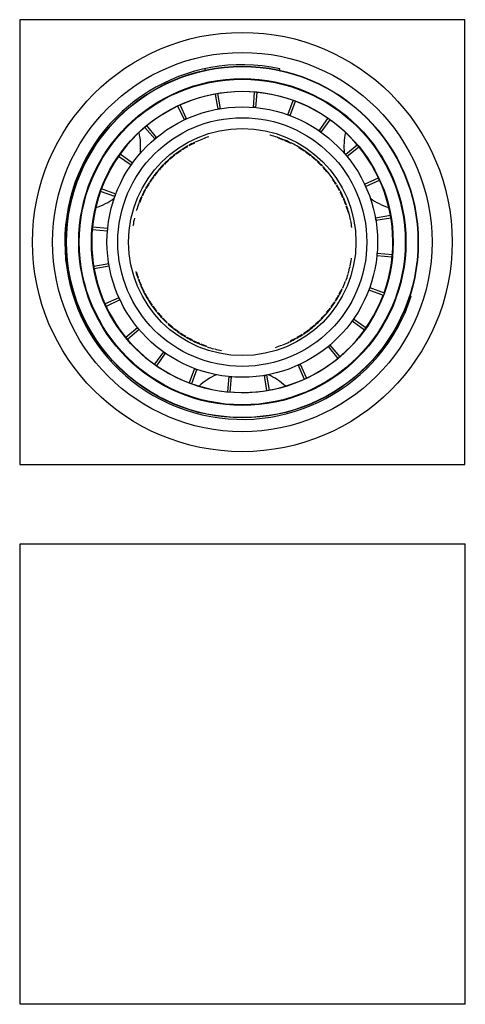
# Model space of a CAD drawing. Header units: millimetres. Extents: x -94 to 47, y -95 to 215.
import ezdxf

# ---------------------------------------------------------------- set-up
doc = ezdxf.new("R2010")
doc.units = ezdxf.units.MM

msp = doc.modelspace()

# ---------------------------------------------------------------- linework, layer by layer
at = {"color": 7, "linetype": 'Continuous', "lineweight": 25}
for p, q in [((46.48, 215), (-93.52, 215)), ((-93.52, 215), (-93.52, 75)), ((46.48, 75), (46.48, 215)), ((-35.12, 199.12), (-35.32, 199.55)), ((-11.72, 199.55), (-11.93, 199.12)), ((-20.04, 187.41), (-19.65, 192.19)), ((-31.14, 186.86), (-31.99, 191.59)), ((-30.4, 186.99), (-31.18, 191.73)), ((-19.3, 187.34), (-18.83, 192.12)), ((-9.18, 185.06), (-7.57, 189.58)), ((-8.49, 184.81), (-6.79, 189.3)), ((-41.71, 183.47), (-43.76, 187.8)), ((-41.04, 183.78), (-43.01, 188.15)), ((0.7, 179.99), (3.43, 183.93)), ((1.3, 179.56), (4.1, 183.46)), ((-51.05, 177.45), (-54.15, 181.11)), ((-50.48, 177.92), (-53.52, 181.64)), ((-36.23, 177.35), (-36.27, 177.33)), ((-14.78, 178.64), (-14.83, 178.65)), ((-12.46, 177.95), (-12.51, 177.97)), ((-12.31, 177.9), (-12.4, 177.86)), ((-12.31, 177.9), (-12.36, 178)), ((-10.19, 177.1), (-10.23, 177.12)), ((-42.67, 174), (-42.72, 173.98)), ((-40.6, 175.27), (-40.65, 175.24)), ((-38.45, 176.39), (-38.5, 176.36)), ((-7.98, 176.09), (-8.03, 176.11)), ((-5.85, 174.93), (-5.89, 174.95)), ((-5.71, 174.85), (-5.82, 174.83)), ((-5.71, 174.85), (-5.74, 174.96)), ((-3.8, 173.62), (-3.85, 173.65)), ((-3.67, 173.53), (-3.69, 173.64)), ((8.93, 172.53), (12.59, 175.63)), ((9.4, 171.96), (13.12, 175)), ((-58.51, 169.22), (-62.45, 171.95)), ((-58.08, 169.82), (-61.98, 172.62)), ((-46.52, 171.05), (-46.56, 171.02)), ((-46.4, 171.16), (-46.52, 171.17)), ((-46.4, 171.16), (-46.42, 171.06)), ((-44.65, 172.6), (-44.69, 172.57)), ((-3.67, 173.53), (-3.78, 173.52)), ((-1.86, 172.18), (-1.9, 172.21)), ((-0.01, 170.6), (-0.05, 170.64)), ((-49.93, 167.6), (-49.96, 167.56)), ((-48.29, 169.39), (-48.32, 169.35)), ((1.72, 168.9), (1.68, 168.94)), ((-51.44, 165.7), (-51.47, 165.66)), ((-51.34, 165.83), (-51.46, 165.81)), ((-51.34, 165.83), (-51.34, 165.73)), ((3.32, 167.08), (3.29, 167.12)), ((3.42, 166.96), (3.32, 166.98)), ((3.42, 166.96), (3.43, 167.07)), ((4.8, 165.15), (4.77, 165.2)), ((4.89, 165.02), (4.79, 165.05)), ((4.89, 165.02), (4.91, 165.14)), ((14.94, 163.19), (19.28, 165.24)), ((15.26, 162.52), (19.63, 164.49)), ((-63.33, 160.03), (-67.82, 161.73)), ((-54.05, 161.62), (-54.07, 161.57)), ((-52.82, 163.7), (-52.84, 163.66)), ((6.13, 163.13), (6.11, 163.17)), ((-63.58, 159.34), (-68.1, 160.95)), ((-55.13, 159.45), (-55.15, 159.4)), ((7.33, 161.02), (7.3, 161.06)), ((8.43, 158.68), (8.34, 158.73)), ((8.37, 158.83), (8.35, 158.87)), ((8.43, 158.68), (8.47, 158.78)), ((-56.06, 157.21), (-56.08, 157.16)), ((9.25, 156.57), (9.24, 156.62)), ((-56.84, 154.91), (-56.85, 154.86)), ((9.98, 154.25), (9.97, 154.3)), ((10.55, 151.89), (10.54, 151.94)), ((18.34, 152.62), (23.06, 153.47)), ((18.47, 151.88), (23.21, 152.66)), ((-65.93, 148.48), (-70.71, 148.87)), ((-65.86, 149.22), (-70.64, 149.69)), ((-57.89, 150.17), (-57.9, 150.12)), ((10.85, 139.83), (10.86, 139.88)), ((18.82, 140.78), (23.6, 140.31)), ((18.89, 141.52), (23.67, 141.13)), ((-65.51, 138.12), (-70.25, 137.34)), ((-65.38, 137.38), (-70.11, 136.53)), ((10.4, 137.44), (10.42, 137.49)), ((-56.3, 133.43), (-56.28, 133.38)), ((9.79, 135.09), (9.81, 135.14)), ((-55.41, 131.17), (-55.39, 131.13)), ((8.09, 130.55), (8.11, 130.6)), ((9.02, 132.79), (9.04, 132.84)), ((16.54, 130.66), (21.06, 129.05)), ((-76.66, 127.95), (-76.19, 127.98)), ((-62.3, 127.48), (-66.67, 125.51)), ((-54.37, 128.98), (-54.34, 128.94)), ((7.01, 128.38), (7.03, 128.43)), ((16.28, 129.97), (20.78, 128.27)), ((29.15, 127.98), (29.62, 127.95)), ((-61.99, 126.81), (-66.33, 124.76)), ((-53.26, 127.01), (-53.28, 126.9)), ((-53.26, 127.01), (-53.16, 126.97)), ((-53.17, 126.87), (-53.15, 126.83)), ((-51.93, 124.98), (-51.95, 124.86)), ((-51.93, 124.98), (-51.83, 124.95)), ((-51.84, 124.85), (-51.81, 124.8)), ((4.4, 124.3), (4.43, 124.34)), ((5.77, 126.3), (5.8, 126.34)), ((-50.36, 122.92), (-50.33, 122.88)), ((-48.76, 121.1), (-48.72, 121.06)), ((2.78, 122.28), (2.78, 122.38)), ((2.78, 122.28), (2.89, 122.29)), ((2.89, 122.4), (2.92, 122.44)), ((-56.44, 118.04), (-60.16, 115)), ((-47.03, 119.4), (-46.99, 119.36)), ((-45.31, 117.92), (-45.3, 117.81)), ((-45.31, 117.92), (-45.21, 117.92)), ((-45.19, 117.82), (-45.15, 117.79)), ((-0.64, 118.84), (-0.62, 118.94)), ((-0.64, 118.84), (-0.52, 118.83)), ((-0.52, 118.95), (-0.48, 118.98)), ((1.13, 120.5), (1.14, 120.6)), ((1.13, 120.5), (1.25, 120.5)), ((1.24, 120.61), (1.28, 120.65)), ((11.04, 120.18), (14.94, 117.38)), ((11.47, 120.78), (15.41, 118.05)), ((-55.97, 117.47), (-59.63, 114.37)), ((-43.37, 116.47), (-43.26, 116.48)), ((-43.37, 116.47), (-43.35, 116.36)), ((-43.24, 116.38), (-43.2, 116.35)), ((-41.19, 115.07), (-41.15, 115.05)), ((-6.44, 114.73), (-6.39, 114.76)), ((-4.37, 116), (-4.33, 116.02)), ((-2.52, 117.31), (-2.49, 117.41)), ((-2.52, 117.31), (-2.41, 117.29)), ((-2.39, 117.4), (-2.35, 117.43)), ((-39.06, 113.91), (-39.02, 113.89)), ((-37, 112.96), (-36.9, 113)), ((-37, 112.96), (-36.96, 112.86)), ((-36.85, 112.9), (-36.81, 112.88)), ((-34.58, 112.05), (-34.54, 112.03)), ((-10.82, 112.65), (-10.77, 112.67)), ((-8.59, 113.61), (-8.54, 113.64)), ((3.44, 112.08), (6.48, 108.36)), ((4.01, 112.55), (7.11, 108.89)), ((-48.34, 110.44), (-51.14, 106.54)), ((-47.74, 110.01), (-50.47, 106.07)), ((-32.26, 111.36), (-32.21, 111.35)), ((-29.89, 110.83), (-29.84, 110.82)), ((-64.59, 107.9), (-64.86, 107.51)), ((-6, 106.22), (-4.03, 101.85)), ((-5.33, 106.53), (-3.28, 102.2)), ((17.82, 107.51), (17.55, 107.9)), ((-38.55, 105.19), (-40.25, 100.7)), ((-37.86, 104.94), (-39.47, 100.42)), ((-27.74, 102.66), (-28.22, 97.88)), ((-27, 102.59), (-27.39, 97.81)), ((-16.64, 103.01), (-15.86, 98.27)), ((-15.91, 103.14), (-15.05, 98.41)), ((-93.52, 75), (46.48, 75)), ((-93.39, -94.95), (-93.39, 50.05)), ((-93.39, 50.05), (46.61, 50.05)), ((46.61, -94.95), (46.61, 50.05)), ((46.61, -94.95), (-93.39, -94.95))]:
    msp.add_line(p, q, dxfattribs=at)
for radius in [66, 59.69, 55.35, 55.25, 51.45, 51.35, 51.25, 47.45, 42.55, 39.15, 35.75]:
    msp.add_circle((-23.52, 145), radius, dxfattribs=at)
for centre, radius, start, end in [((-23.52, 145), 55.81, 77.7923, 342.2077), ((-23.52, 145), 47.35, 340.3097, 339.3097), ((-23.52, 145), 42.61, 99.3097, 100.3097), ((-23.52, 145), 42.61, 84.3097, 85.3097), ((-23.52, 145), 42.61, 114.3097, 115.3097), ((-23.52, 145), 42.61, 69.3097, 70.3097), ((-23.52, 145), 42.61, 54.3097, 55.3097), ((-75.48, 175), 20, 354.1762, 12.9044), ((-23.52, 145), 42.61, 129.3097, 130.3097), ((-23.52, 145), 34.76, 111.5477, 115.1782), ((-23.52, 145), 34.76, 107.5477, 111.1782), ((-23.52, 145), 34.76, 71.5477, 75.1782), ((-23.52, 145), 34.76, 67.5477, 71.1782), ((-23.52, 145), 34.6, 67.8075, 71.0376), ((-23.52, 145), 34.76, 63.5477, 67.1782), ((-23.52, 145), 34.6, 63.8075, 67.0376), ((28.44, 175), 20, 167.0956, 185.8238), ((-23.52, 145), 34.76, 123.5477, 127.1782), ((-23.52, 145), 34.6, 123.8075, 127.0376), ((-23.52, 145), 34.76, 119.5477, 123.1782), ((-23.52, 145), 34.6, 119.8075, 123.0376), ((-23.52, 145), 34.76, 115.5477, 119.1782), ((-23.52, 145), 34.6, 115.8075, 119.0376), ((-23.52, 145), 34.76, 59.5477, 63.1782), ((-23.52, 145), 34.6, 55.8075, 59.0376), ((-23.52, 145), 34.76, 55.5477, 59.1782), ((-23.52, 145), 34.76, 131.5477, 135.1782), ((-23.52, 145), 34.6, 131.8075, 135.0376), ((-23.52, 145), 34.76, 127.5477, 131.1782), ((-23.52, 145), 34.6, 127.8075, 131.0376), ((-23.52, 145), 34.6, 51.8075, 55.0376), ((-23.52, 145), 34.76, 51.5477, 55.1782), ((-23.52, 145), 34.6, 47.8075, 51.0376), ((-23.52, 145), 34.76, 47.5477, 51.1782), ((-23.52, 145), 34.76, 43.5477, 47.1782), ((-23.52, 145), 42.61, 39.3097, 40.3097), ((-23.52, 145), 42.61, 144.3097, 145.3097), ((-23.52, 145), 34.76, 139.5477, 143.1782), ((-23.52, 145), 34.76, 135.5477, 139.1782), ((-23.52, 145), 34.6, 135.8075, 139.0376), ((-23.52, 145), 34.6, 43.8075, 47.0376), ((-23.52, 145), 34.6, 39.8075, 43.0376), ((-23.52, 145), 34.76, 39.5477, 43.1782), ((-23.52, 145), 34.76, 143.5477, 147.1782), ((-23.52, 145), 34.6, 143.8075, 147.0376), ((-23.52, 145), 34.6, 139.8075, 143.0376), ((-23.52, 145), 34.76, 35.5477, 39.1782), ((-23.52, 145), 34.6, 31.8075, 35.0376), ((-23.52, 145), 34.76, 31.5477, 35.1782), ((-23.52, 145), 34.76, 151.5477, 155.1782), ((-23.52, 145), 34.6, 151.8075, 155.0376), ((-23.52, 145), 34.76, 147.5477, 151.1782), ((-23.52, 145), 34.6, 147.8075, 151.0376), ((-23.52, 145), 34.6, 27.8075, 31.0376), ((-23.52, 145), 34.76, 27.5477, 31.1782), ((-23.52, 145), 42.61, 24.3097, 25.3097), ((-75.48, 175), 20, 287.0956, 305.8238), ((-23.52, 145), 42.61, 159.3097, 160.3097), ((-23.52, 145), 34.76, 155.5477, 159.1782), ((-23.52, 145), 34.6, 155.8075, 159.0376), ((-23.52, 145), 34.6, 23.8075, 27.0376), ((-23.52, 145), 34.76, 23.5477, 27.1782), ((-23.52, 145), 34.6, 19.8075, 23.0376), ((-23.52, 145), 34.76, 19.5477, 23.1782), ((28.44, 175), 20, 234.1762, 252.9044), ((-23.52, 145), 34.76, 159.5477, 163.1782), ((-23.52, 145), 34.6, 15.8075, 19.0376), ((-23.52, 145), 34.76, 15.5477, 19.1782), ((-23.52, 145), 34.76, 167.5477, 171.1782), ((-23.52, 145), 34.76, 11.5477, 15.1782), ((-23.52, 145), 42.61, 9.3097, 10.3097), ((-23.52, 145), 42.61, 174.3097, 175.3097), ((-23.52, 145), 34.76, 7.5477, 11.1782), ((-23.52, 145), 34.76, 347.5477, 351.1782), ((-23.52, 145), 42.61, 354.3097, 355.3097), ((-23.52, 145), 42.61, 189.3097, 190.3097), ((-23.52, 145), 34.76, 343.5477, 347.1782), ((-23.52, 145), 34.76, 195.5477, 199.1782), ((-23.52, 145), 34.6, 195.8075, 199.0376), ((-23.52, 145), 34.76, 199.5477, 203.1782), ((-23.52, 145), 34.76, 339.5477, 343.1782), ((-23.52, 145), 34.6, 199.8075, 203.0376), ((-23.52, 145), 34.76, 203.5477, 207.1782), ((-23.52, 145), 34.6, 203.8075, 207.0376), ((-23.52, 145), 34.6, 331.8075, 335.0376), ((-23.52, 145), 34.76, 331.5477, 335.1782), ((-23.52, 145), 34.76, 335.5477, 339.1782), ((-23.52, 145), 42.61, 339.3097, 340.3097), ((-23.52, 145), 42.61, 204.3097, 205.3097), ((-23.52, 145), 34.76, 207.5477, 211.1782), ((-23.52, 145), 34.6, 207.8075, 211.0376), ((-23.52, 145), 34.6, 327.8075, 331.0376), ((-23.52, 145), 34.76, 327.5477, 331.1782), ((-23.52, 145), 34.76, 211.5477, 215.1782), ((-23.52, 145), 34.6, 211.8075, 215.0376), ((-23.52, 145), 34.76, 215.5477, 219.1782), ((-23.52, 145), 34.6, 215.8075, 219.0376), ((-23.52, 145), 34.6, 319.8075, 323.0376), ((-23.52, 145), 34.76, 319.5477, 323.1782), ((-23.52, 145), 34.6, 323.8075, 327.0376), ((-23.52, 145), 34.76, 323.5477, 327.1782), ((-23.52, 145), 34.76, 219.5477, 223.1782), ((-23.52, 145), 34.6, 219.8075, 223.0376), ((-23.52, 145), 34.76, 223.5477, 227.1782), ((-23.52, 145), 34.6, 223.8075, 227.0376), ((-23.52, 145), 34.6, 315.8075, 319.0376), ((-23.52, 145), 34.76, 315.5477, 319.1782), ((-23.52, 145), 42.61, 219.3097, 220.3097), ((-23.52, 145), 34.76, 227.5477, 231.1782), ((-23.52, 145), 34.6, 227.8075, 231.0376), ((-23.52, 145), 34.6, 231.8075, 235.0376), ((-23.52, 145), 34.76, 307.5477, 311.1782), ((-23.52, 145), 34.6, 307.8075, 311.0376), ((-23.52, 145), 34.76, 311.5477, 315.1782), ((-23.52, 145), 34.6, 311.8075, 315.0376), ((-23.52, 145), 42.61, 324.3097, 325.3097), ((-23.52, 145), 34.76, 231.5477, 235.1782), ((-23.52, 145), 34.76, 235.5477, 239.1782), ((-23.52, 145), 34.6, 235.8075, 239.0376), ((-23.52, 145), 34.76, 239.5477, 243.1782), ((-23.52, 145), 34.6, 239.8075, 243.0376), ((-23.52, 145), 34.6, 295.8075, 299.0376), ((-23.52, 145), 34.76, 299.5477, 303.1782), ((-23.52, 145), 34.6, 299.8075, 303.0376), ((-23.52, 145), 34.76, 303.5477, 307.1782), ((-23.52, 145), 34.6, 303.8075, 307.0376), ((-23.52, 145), 34.76, 243.5477, 247.1782), ((-23.52, 145), 34.6, 243.8075, 247.0376), ((-23.52, 145), 34.76, 247.5477, 251.1782), ((-23.52, 145), 34.6, 247.8075, 251.0376), ((-23.52, 145), 34.76, 251.5477, 255.1782), ((-23.52, 145), 34.76, 287.5477, 291.1782), ((-23.52, 145), 34.76, 291.5477, 295.1782), ((-23.52, 145), 34.76, 295.5477, 299.1782), ((-23.52, 145), 42.61, 309.3097, 310.3097), ((-23.52, 145), 42.61, 234.3097, 235.3097), ((-23.52, 145), 34.76, 255.5477, 259.1782), ((-23.52, 145), 42.61, 294.3097, 295.3097), ((-23.52, 145), 42.61, 249.3097, 250.3097), ((-23.52, 85), 20, 114.1762, 132.9044), ((-23.52, 145), 42.61, 264.3097, 265.3097), ((-23.52, 145), 42.61, 279.3097, 280.3097), ((-23.52, 85), 20, 47.0956, 65.8238)]:
    msp.add_arc(centre, radius, start, end, dxfattribs=at)

doc.saveas('drawing.dxf')
